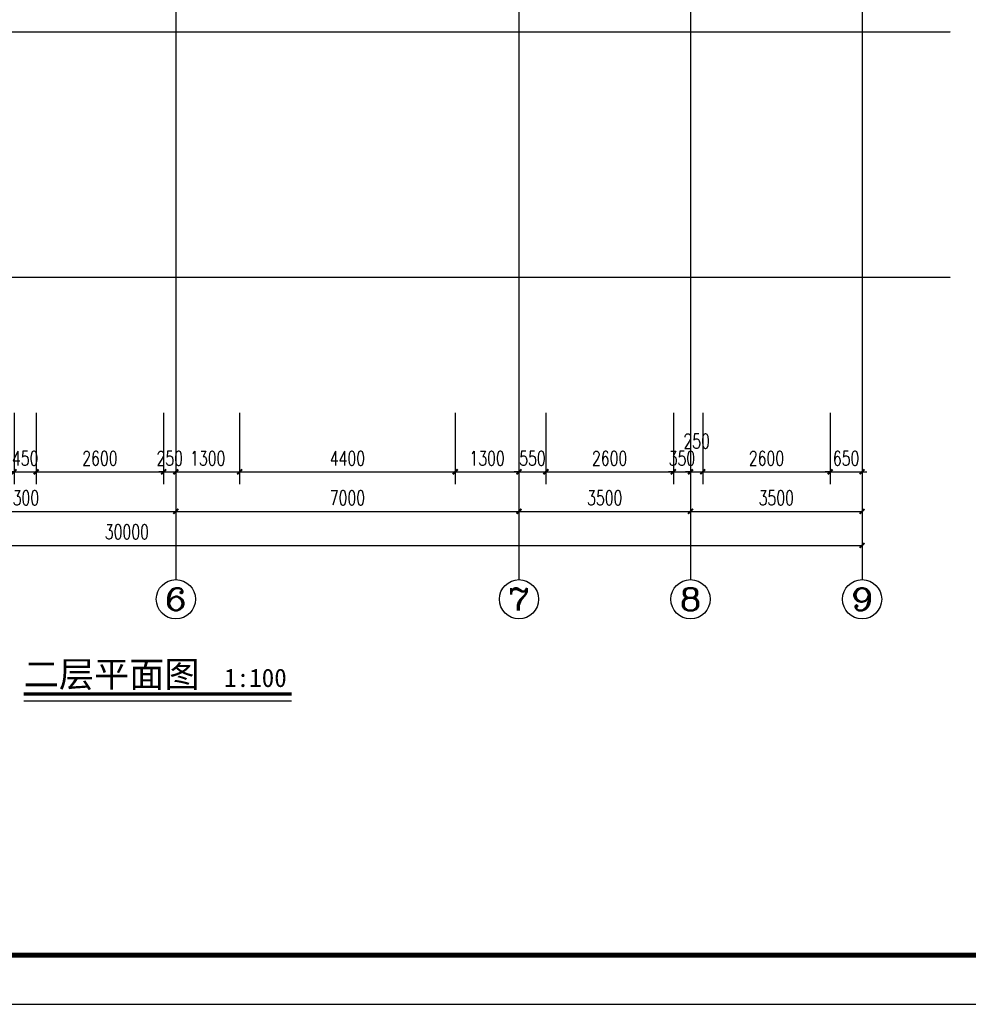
# Model space of a CAD drawing. Header units: inches. Extents: x 224620 to 3435104, y 247406 to 993300.
# Tile 62 of 109: x 288923 to 308278, y 578657 to 598737. Entities that reach past the tile are written whole.
import ezdxf
from ezdxf.enums import TextEntityAlignment as Align

# ---------------------------------------------------------------- set-up
doc = ezdxf.new("R2010")
doc.units = ezdxf.units.IN
doc.header["$MEASUREMENT"] = 0
doc.linetypes.add('CENTER', pattern=[2, 1.25, -0.25, 0.25, -0.25])
for name, color, linetype in [('AXIS', 3, 'Continuous'), ('AXIS_TEXT', 7, 'Continuous'), ('DIM_SYMB', 3, 'Continuous'), ('DOTE', 1, 'CENTER'), ('PUB_DIM', 3, 'Continuous'), ('PUB_TEXT', 7, 'Continuous'), ('PUB_TITLE', 4, 'Continuous')]:
    doc.layers.add(name, color=color, linetype=linetype)
doc.styles.add('_TCH_AXIS', font='COMPLEX', dxfattribs={"bigfont": 'GBCBIG'})
doc.styles.add('_TCH_DIM_T3', font='SIMPLEX', dxfattribs={"width": 0.705882, "bigfont": 'GBCBIG'})
doc.styles.add('COMPLEX', font='COMPLEX')
doc.styles.add('黑体', font='simhei.ttf')
doc.dimstyles.new('_TCH_ARCH&&100', dxfattribs={"dimtxt": 297.5, "dimasz": 100, "dimexe": 250, "dimexo": 300, "dimgap": 126.25, "dimtad": 1, "dimdec": 0, "dimzin": 0, "dimdsep": 46, "dimtxsty": '_TCH_DIM_T3', "dimblk": 'ARCHTICK', "dimcen": 0.09, "dimclrt": 7, "dimazin": 2, "dimtfac": 1, "dimtdec": 0, "dimtix": 1, "dimtmove": 2, "dimatfit": 3, "dimfxl": 1, "dimtolj": 1, "dimtzin": 0, "dimarcsym": 0})

# ---------------------------------------------------------------- blocks, each defined once
blk = doc.blocks.new('wrtgtg')
at = {"layer": 'PUB_TITLE'}
blk.add_lwpolyline([(-75296, -5841), (8804, -5841), (8804, 53559), (-75296, 53559)], close=True, dxfattribs=at)
at = {"layer": 'PUB_TITLE', "const_width": 100}
blk.add_lwpolyline([(-72796, -4841), (7804, -4841), (7804, 52559), (-72796, 52559)], close=True, dxfattribs=at)
blk = doc.blocks.new('_ArchTick')
at = {"color": 0, "linetype": 'ByBlock', "const_width": 0.4}
blk.add_lwpolyline([(-0.5, -0.5), (0.5, 0.5)], dxfattribs=at)
blk = doc.blocks.new('*D823')
at = {"layer": 'AXIS', "color": 0, "lineweight": -2}
for p, q in [((276110, 591017), (276110, 587767)), ((306110, 591017), (306110, 587767)), ((276110, 588017), (306110, 588017))]:
    blk.add_line(p, q, dxfattribs=at)
at = {"layer": 'Defpoints', "color": 0}
for p in [(276110, 591317), (306110, 591317), (306110, 588017)]:
    blk.add_point(p, dxfattribs=at)
at = {"layer": 'AXIS', "color": 0, "lineweight": -2, "xscale": 100, "yscale": 100, "zscale": 100, "rotation": 180}
blk.add_blockref('_ArchTick', (276110, 588017), dxfattribs=at)
at = {"layer": 'AXIS', "color": 0, "lineweight": -2, "xscale": 100, "yscale": 100, "zscale": 100}
blk.add_blockref('_ArchTick', (306110, 588017), dxfattribs=at)
at = {"layer": 'AXIS', "color": 7, "insert": (291110, 588292), "char_height": 297.5, "attachment_point": 5, "style": '_TCH_DIM_T3'}
blk.add_mtext('\\A1;30000', dxfattribs=at)
blk = doc.blocks.new('*D827')
at = {"layer": 'Defpoints', "color": 0}
for p in [(285810, 591317), (292110, 591317), (292110, 588710)]:
    blk.add_point(p, dxfattribs=at)
at = {"layer": 'PUB_DIM', "color": 0, "lineweight": -2}
for p, q in [((285810, 591017), (285810, 588460)), ((292110, 591017), (292110, 588460)), ((285810, 588710), (292110, 588710))]:
    blk.add_line(p, q, dxfattribs=at)
at = {"layer": 'PUB_DIM', "color": 0, "lineweight": -2, "xscale": 100, "yscale": 100, "zscale": 100, "rotation": 180}
blk.add_blockref('_ArchTick', (285810, 588710), dxfattribs=at)
at = {"layer": 'PUB_DIM', "color": 0, "lineweight": -2, "xscale": 100, "yscale": 100, "zscale": 100}
blk.add_blockref('_ArchTick', (292110, 588710), dxfattribs=at)
at = {"layer": 'PUB_DIM', "color": 7, "insert": (288960, 588985), "char_height": 297.5, "attachment_point": 5, "style": '_TCH_DIM_T3'}
blk.add_mtext('\\A1;6300', dxfattribs=at)
blk = doc.blocks.new('*D828')
at = {"layer": 'Defpoints', "color": 0}
for p in [(292110, 591317), (299110, 591317), (299110, 588710)]:
    blk.add_point(p, dxfattribs=at)
at = {"layer": 'PUB_DIM', "color": 0, "lineweight": -2}
for p, q in [((292110, 591017), (292110, 588460)), ((299110, 591017), (299110, 588460)), ((292110, 588710), (299110, 588710))]:
    blk.add_line(p, q, dxfattribs=at)
at = {"layer": 'PUB_DIM', "color": 0, "lineweight": -2, "xscale": 100, "yscale": 100, "zscale": 100, "rotation": 180}
blk.add_blockref('_ArchTick', (292110, 588710), dxfattribs=at)
at = {"layer": 'PUB_DIM', "color": 0, "lineweight": -2, "xscale": 100, "yscale": 100, "zscale": 100}
blk.add_blockref('_ArchTick', (299110, 588710), dxfattribs=at)
at = {"layer": 'PUB_DIM', "color": 7, "insert": (295610, 588985), "char_height": 297.5, "attachment_point": 5, "style": '_TCH_DIM_T3'}
blk.add_mtext('\\A1;7000', dxfattribs=at)
blk = doc.blocks.new('*D829')
at = {"layer": 'Defpoints', "color": 0}
for p in [(299110, 591317), (302610, 591317), (302610, 588710)]:
    blk.add_point(p, dxfattribs=at)
at = {"layer": 'PUB_DIM', "color": 0, "lineweight": -2}
for p, q in [((299110, 591017), (299110, 588460)), ((302610, 591017), (302610, 588460)), ((299110, 588710), (302610, 588710))]:
    blk.add_line(p, q, dxfattribs=at)
at = {"layer": 'PUB_DIM', "color": 0, "lineweight": -2, "xscale": 100, "yscale": 100, "zscale": 100, "rotation": 180}
blk.add_blockref('_ArchTick', (299110, 588710), dxfattribs=at)
at = {"layer": 'PUB_DIM', "color": 0, "lineweight": -2, "xscale": 100, "yscale": 100, "zscale": 100}
blk.add_blockref('_ArchTick', (302610, 588710), dxfattribs=at)
at = {"layer": 'PUB_DIM', "color": 7, "insert": (300860, 588985), "char_height": 297.5, "attachment_point": 5, "style": '_TCH_DIM_T3'}
blk.add_mtext('\\A1;3500', dxfattribs=at)
blk = doc.blocks.new('*D830')
at = {"layer": 'Defpoints', "color": 0}
for p in [(302610, 591317), (306110, 591317), (306110, 588710)]:
    blk.add_point(p, dxfattribs=at)
at = {"layer": 'PUB_DIM', "color": 0, "lineweight": -2}
for p, q in [((302610, 591017), (302610, 588460)), ((306110, 591017), (306110, 588460)), ((302610, 588710), (306110, 588710))]:
    blk.add_line(p, q, dxfattribs=at)
at = {"layer": 'PUB_DIM', "color": 0, "lineweight": -2, "xscale": 100, "yscale": 100, "zscale": 100, "rotation": 180}
blk.add_blockref('_ArchTick', (302610, 588710), dxfattribs=at)
at = {"layer": 'PUB_DIM', "color": 0, "lineweight": -2, "xscale": 100, "yscale": 100, "zscale": 100}
blk.add_blockref('_ArchTick', (306110, 588710), dxfattribs=at)
at = {"layer": 'PUB_DIM', "color": 7, "insert": (304360, 588985), "char_height": 297.5, "attachment_point": 5, "style": '_TCH_DIM_T3'}
blk.add_mtext('\\A1;3500', dxfattribs=at)
blk = doc.blocks.new('*D918')
at = {"layer": 'Defpoints', "color": 0}
for p in [(288810, 591017), (289260, 591017), (289260, 589517)]:
    blk.add_point(p, dxfattribs=at)
at = {"layer": 'PUB_DIM', "color": 0, "lineweight": -2}
for p, q in [((288810, 590717), (288810, 589267)), ((289260, 590717), (289260, 589267)), ((288810, 589517), (288710, 589517)), ((288810, 589517), (289260, 589517)), ((289260, 589517), (289360, 589517))]:
    blk.add_line(p, q, dxfattribs=at)
at = {"layer": 'PUB_DIM', "color": 0, "lineweight": -2, "xscale": 100, "yscale": 100, "zscale": 100}
blk.add_blockref('_ArchTick', (288810, 589517), dxfattribs=at)
at = {"layer": 'PUB_DIM', "color": 0, "lineweight": -2, "xscale": 100, "yscale": 100, "zscale": 100, "rotation": 180}
blk.add_blockref('_ArchTick', (289260, 589517), dxfattribs=at)
at = {"layer": 'PUB_DIM', "color": 7, "insert": (289035, 589792), "char_height": 297.5, "attachment_point": 5, "style": '_TCH_DIM_T3'}
blk.add_mtext('\\A1;450', dxfattribs=at)
blk = doc.blocks.new('*D919')
at = {"layer": 'Defpoints', "color": 0}
for p in [(289260, 591017), (291860, 591017), (291860, 589517)]:
    blk.add_point(p, dxfattribs=at)
at = {"layer": 'PUB_DIM', "color": 0, "lineweight": -2}
for p, q in [((289260, 590717), (289260, 589267)), ((291860, 590717), (291860, 589267)), ((289260, 589517), (291860, 589517))]:
    blk.add_line(p, q, dxfattribs=at)
at = {"layer": 'PUB_DIM', "color": 0, "lineweight": -2, "xscale": 100, "yscale": 100, "zscale": 100, "rotation": 180}
blk.add_blockref('_ArchTick', (289260, 589517), dxfattribs=at)
at = {"layer": 'PUB_DIM', "color": 0, "lineweight": -2, "xscale": 100, "yscale": 100, "zscale": 100}
blk.add_blockref('_ArchTick', (291860, 589517), dxfattribs=at)
at = {"layer": 'PUB_DIM', "color": 7, "insert": (290560, 589792), "char_height": 297.5, "attachment_point": 5, "style": '_TCH_DIM_T3'}
blk.add_mtext('\\A1;2600', dxfattribs=at)
blk = doc.blocks.new('*D920')
at = {"layer": 'Defpoints', "color": 0}
for p in [(291860, 591017), (292110, 591017), (292110, 589517)]:
    blk.add_point(p, dxfattribs=at)
at = {"layer": 'PUB_DIM', "color": 0, "lineweight": -2}
for p, q in [((291860, 590717), (291860, 589267)), ((292110, 590717), (292110, 589267)), ((291860, 589517), (291760, 589517)), ((291860, 589517), (292110, 589517)), ((292110, 589517), (292210, 589517))]:
    blk.add_line(p, q, dxfattribs=at)
at = {"layer": 'PUB_DIM', "color": 0, "lineweight": -2, "xscale": 100, "yscale": 100, "zscale": 100}
blk.add_blockref('_ArchTick', (291860, 589517), dxfattribs=at)
at = {"layer": 'PUB_DIM', "color": 0, "lineweight": -2, "xscale": 100, "yscale": 100, "zscale": 100, "rotation": 180}
blk.add_blockref('_ArchTick', (292110, 589517), dxfattribs=at)
at = {"layer": 'PUB_DIM', "color": 7, "insert": (291985, 589792), "char_height": 297.5, "attachment_point": 5, "style": '_TCH_DIM_T3'}
blk.add_mtext('\\A1;250', dxfattribs=at)
blk = doc.blocks.new('*D921')
at = {"layer": 'Defpoints', "color": 0}
for p in [(292110, 591017), (293410, 591017), (293410, 589517)]:
    blk.add_point(p, dxfattribs=at)
at = {"layer": 'PUB_DIM', "color": 0, "lineweight": -2}
for p, q in [((292110, 590717), (292110, 589267)), ((293410, 590717), (293410, 589267)), ((292110, 589517), (293410, 589517))]:
    blk.add_line(p, q, dxfattribs=at)
at = {"layer": 'PUB_DIM', "color": 0, "lineweight": -2, "xscale": 100, "yscale": 100, "zscale": 100, "rotation": 180}
blk.add_blockref('_ArchTick', (292110, 589517), dxfattribs=at)
at = {"layer": 'PUB_DIM', "color": 0, "lineweight": -2, "xscale": 100, "yscale": 100, "zscale": 100}
blk.add_blockref('_ArchTick', (293410, 589517), dxfattribs=at)
at = {"layer": 'PUB_DIM', "color": 7, "insert": (292760, 589792), "char_height": 297.5, "attachment_point": 5, "style": '_TCH_DIM_T3'}
blk.add_mtext('\\A1;1300', dxfattribs=at)
blk = doc.blocks.new('*D922')
at = {"layer": 'Defpoints', "color": 0}
for p in [(293410, 591017), (297810, 591017), (297810, 589517)]:
    blk.add_point(p, dxfattribs=at)
at = {"layer": 'PUB_DIM', "color": 0, "lineweight": -2}
for p, q in [((293410, 590717), (293410, 589267)), ((297810, 590717), (297810, 589267)), ((293410, 589517), (297810, 589517))]:
    blk.add_line(p, q, dxfattribs=at)
at = {"layer": 'PUB_DIM', "color": 0, "lineweight": -2, "xscale": 100, "yscale": 100, "zscale": 100, "rotation": 180}
blk.add_blockref('_ArchTick', (293410, 589517), dxfattribs=at)
at = {"layer": 'PUB_DIM', "color": 0, "lineweight": -2, "xscale": 100, "yscale": 100, "zscale": 100}
blk.add_blockref('_ArchTick', (297810, 589517), dxfattribs=at)
at = {"layer": 'PUB_DIM', "color": 7, "insert": (295610, 589792), "char_height": 297.5, "attachment_point": 5, "style": '_TCH_DIM_T3'}
blk.add_mtext('\\A1;4400', dxfattribs=at)
blk = doc.blocks.new('*D923')
at = {"layer": 'Defpoints', "color": 0}
for p in [(297810, 591017), (299110, 591017), (299110, 589517)]:
    blk.add_point(p, dxfattribs=at)
at = {"layer": 'PUB_DIM', "color": 0, "lineweight": -2}
for p, q in [((297810, 590717), (297810, 589267)), ((299110, 590717), (299110, 589267)), ((297810, 589517), (299110, 589517))]:
    blk.add_line(p, q, dxfattribs=at)
at = {"layer": 'PUB_DIM', "color": 0, "lineweight": -2, "xscale": 100, "yscale": 100, "zscale": 100, "rotation": 180}
blk.add_blockref('_ArchTick', (297810, 589517), dxfattribs=at)
at = {"layer": 'PUB_DIM', "color": 0, "lineweight": -2, "xscale": 100, "yscale": 100, "zscale": 100}
blk.add_blockref('_ArchTick', (299110, 589517), dxfattribs=at)
at = {"layer": 'PUB_DIM', "color": 7, "insert": (298460, 589792), "char_height": 297.5, "attachment_point": 5, "style": '_TCH_DIM_T3'}
blk.add_mtext('\\A1;1300', dxfattribs=at)
blk = doc.blocks.new('*D924')
at = {"layer": 'Defpoints', "color": 0}
for p in [(299110, 591017), (299660, 591017), (299660, 589517)]:
    blk.add_point(p, dxfattribs=at)
at = {"layer": 'PUB_DIM', "color": 0, "lineweight": -2}
for p, q in [((299110, 590717), (299110, 589267)), ((299660, 590717), (299660, 589267)), ((299110, 589517), (299010, 589517)), ((299110, 589517), (299660, 589517)), ((299660, 589517), (299760, 589517))]:
    blk.add_line(p, q, dxfattribs=at)
at = {"layer": 'PUB_DIM', "color": 0, "lineweight": -2, "xscale": 100, "yscale": 100, "zscale": 100}
blk.add_blockref('_ArchTick', (299110, 589517), dxfattribs=at)
at = {"layer": 'PUB_DIM', "color": 0, "lineweight": -2, "xscale": 100, "yscale": 100, "zscale": 100, "rotation": 180}
blk.add_blockref('_ArchTick', (299660, 589517), dxfattribs=at)
at = {"layer": 'PUB_DIM', "color": 7, "insert": (299385, 589792), "char_height": 297.5, "attachment_point": 5, "style": '_TCH_DIM_T3'}
blk.add_mtext('\\A1;550', dxfattribs=at)
blk = doc.blocks.new('*D925')
at = {"layer": 'Defpoints', "color": 0}
for p in [(299660, 591017), (302260, 591017), (302260, 589517)]:
    blk.add_point(p, dxfattribs=at)
at = {"layer": 'PUB_DIM', "color": 0, "lineweight": -2}
for p, q in [((299660, 590717), (299660, 589267)), ((302260, 590717), (302260, 589267)), ((299660, 589517), (302260, 589517))]:
    blk.add_line(p, q, dxfattribs=at)
at = {"layer": 'PUB_DIM', "color": 0, "lineweight": -2, "xscale": 100, "yscale": 100, "zscale": 100, "rotation": 180}
blk.add_blockref('_ArchTick', (299660, 589517), dxfattribs=at)
at = {"layer": 'PUB_DIM', "color": 0, "lineweight": -2, "xscale": 100, "yscale": 100, "zscale": 100}
blk.add_blockref('_ArchTick', (302260, 589517), dxfattribs=at)
at = {"layer": 'PUB_DIM', "color": 7, "insert": (300960, 589792), "char_height": 297.5, "attachment_point": 5, "style": '_TCH_DIM_T3'}
blk.add_mtext('\\A1;2600', dxfattribs=at)
blk = doc.blocks.new('*D926')
at = {"layer": 'Defpoints', "color": 0}
for p in [(302260, 591017), (302610, 591017), (302610, 589517)]:
    blk.add_point(p, dxfattribs=at)
at = {"layer": 'PUB_DIM', "color": 0, "lineweight": -2}
for p, q in [((302260, 590717), (302260, 589267)), ((302610, 590717), (302610, 589267)), ((302260, 589517), (302160, 589517)), ((302260, 589517), (302610, 589517)), ((302610, 589517), (302710, 589517))]:
    blk.add_line(p, q, dxfattribs=at)
at = {"layer": 'PUB_DIM', "color": 0, "lineweight": -2, "xscale": 100, "yscale": 100, "zscale": 100}
blk.add_blockref('_ArchTick', (302260, 589517), dxfattribs=at)
at = {"layer": 'PUB_DIM', "color": 0, "lineweight": -2, "xscale": 100, "yscale": 100, "zscale": 100, "rotation": 180}
blk.add_blockref('_ArchTick', (302610, 589517), dxfattribs=at)
at = {"layer": 'PUB_DIM', "color": 7, "insert": (302435, 589792), "char_height": 297.5, "attachment_point": 5, "style": '_TCH_DIM_T3'}
blk.add_mtext('\\A1;350', dxfattribs=at)
blk = doc.blocks.new('*D927')
at = {"layer": 'Defpoints', "color": 0}
for p in [(302610, 591017), (302860, 591017), (302860, 589517)]:
    blk.add_point(p, dxfattribs=at)
at = {"layer": 'PUB_DIM', "color": 0, "lineweight": -2}
for p, q in [((302610, 590717), (302610, 589267)), ((302860, 590717), (302860, 589267)), ((302610, 589517), (302510, 589517)), ((302610, 589517), (302860, 589517)), ((302860, 589517), (302960, 589517))]:
    blk.add_line(p, q, dxfattribs=at)
at = {"layer": 'PUB_DIM', "color": 0, "lineweight": -2, "xscale": 100, "yscale": 100, "zscale": 100}
blk.add_blockref('_ArchTick', (302610, 589517), dxfattribs=at)
at = {"layer": 'PUB_DIM', "color": 0, "lineweight": -2, "xscale": 100, "yscale": 100, "zscale": 100, "rotation": 180}
blk.add_blockref('_ArchTick', (302860, 589517), dxfattribs=at)
at = {"layer": 'PUB_DIM', "color": 7, "insert": (302735, 590142), "char_height": 297.5, "attachment_point": 5, "style": '_TCH_DIM_T3'}
blk.add_mtext('\\A1;250', dxfattribs=at)
blk = doc.blocks.new('*D928')
at = {"layer": 'Defpoints', "color": 0}
for p in [(302860, 591017), (305460, 591017), (305460, 589517)]:
    blk.add_point(p, dxfattribs=at)
at = {"layer": 'PUB_DIM', "color": 0, "lineweight": -2}
for p, q in [((302860, 590717), (302860, 589267)), ((305460, 590717), (305460, 589267)), ((302860, 589517), (305460, 589517))]:
    blk.add_line(p, q, dxfattribs=at)
at = {"layer": 'PUB_DIM', "color": 0, "lineweight": -2, "xscale": 100, "yscale": 100, "zscale": 100, "rotation": 180}
blk.add_blockref('_ArchTick', (302860, 589517), dxfattribs=at)
at = {"layer": 'PUB_DIM', "color": 0, "lineweight": -2, "xscale": 100, "yscale": 100, "zscale": 100}
blk.add_blockref('_ArchTick', (305460, 589517), dxfattribs=at)
at = {"layer": 'PUB_DIM', "color": 7, "insert": (304160, 589792), "char_height": 297.5, "attachment_point": 5, "style": '_TCH_DIM_T3'}
blk.add_mtext('\\A1;2600', dxfattribs=at)
blk = doc.blocks.new('*D929')
at = {"layer": 'Defpoints', "color": 0}
for p in [(305460, 591017), (306110, 591017), (306110, 589517)]:
    blk.add_point(p, dxfattribs=at)
at = {"layer": 'PUB_DIM', "color": 0, "lineweight": -2}
for p, q in [((305460, 590717), (305460, 589267)), ((306110, 590717), (306110, 589267)), ((305460, 589517), (305360, 589517)), ((305460, 589517), (306110, 589517)), ((306110, 589517), (306210, 589517))]:
    blk.add_line(p, q, dxfattribs=at)
at = {"layer": 'PUB_DIM', "color": 0, "lineweight": -2, "xscale": 100, "yscale": 100, "zscale": 100}
blk.add_blockref('_ArchTick', (305460, 589517), dxfattribs=at)
at = {"layer": 'PUB_DIM', "color": 0, "lineweight": -2, "xscale": 100, "yscale": 100, "zscale": 100, "rotation": 180}
blk.add_blockref('_ArchTick', (306110, 589517), dxfattribs=at)
at = {"layer": 'PUB_DIM', "color": 7, "insert": (305785, 589792), "char_height": 297.5, "attachment_point": 5, "style": '_TCH_DIM_T3'}
blk.add_mtext('\\A1;650', dxfattribs=at)
blk = doc.blocks.new('_AXISO')
blk.add_circle((0, 0), 0.5)
at = {"layer": 'AXIS_TEXT', "style": 'COMPLEX', "width": 1.041667}
blk.add_attdef('A', text='', height=0.56, dxfattribs=at).set_placement((-0.25, -0.28), (0.25, -0.28), align=Align.FIT)

msp = doc.modelspace()

# ---------------------------------------------------------------- linework, layer by layer
at = {"layer": 'AXIS'}
for p, q in [((292110.4, 591317.3), (292110.4, 587317.3)), ((299110.4, 591317.3), (299110.4, 587317.3)), ((302610.4, 591317.3), (302610.4, 587317.3)), ((306110.4, 591317.3), (306110.4, 587317.3))]:
    msp.add_line(p, q, dxfattribs=at)
at = {"layer": 'DIM_SYMB', "const_width": 70}
msp.add_lwpolyline([(289006.8, 584987.7), (294471.5, 584987.7)], dxfattribs=at)
at = {"layer": 'DIM_SYMB'}
msp.add_lwpolyline([(289006.8, 584847.7), (294471.5, 584847.7)], dxfattribs=at)
at = {"layer": 'DOTE'}
for p, q in [((292110.4, 622517.3), (292110.4, 591317.3)), ((299110.4, 622517.3), (299110.4, 591317.3)), ((302610.4, 622517.3), (302610.4, 591317.3)), ((306110.4, 622517.3), (306110.4, 591317.3)), ((274077.8, 598486.9), (307911.4, 598486.9)), ((274077.8, 593486.9), (307911.4, 593486.9))]:
    msp.add_line(p, q, dxfattribs=at)

# ---------------------------------------------------------------- block references
msp.add_blockref('wrtgtg', (326104.7, 584498.6))
at = {"layer": 'AXIS'}
ref = msp.add_blockref('_AXISO', (292110.4, 586917.3), dxfattribs=dict(at, xscale=800, yscale=800, zscale=800))
ref.add_attrib('A', '6', dxfattribs={"layer": 'AXIS_TEXT', "height": 452.5, "style": '_TCH_AXIS', "width": 1.615385}).set_placement((291884.1, 586691), (292336.6, 586691), align=Align.FIT)
ref = msp.add_blockref('_AXISO', (299110.4, 586917.3), dxfattribs=dict(at, xscale=800, yscale=800, zscale=800))
ref.add_attrib('A', '7', dxfattribs={"layer": 'AXIS_TEXT', "height": 452.5, "style": '_TCH_AXIS', "width": 1.5}).set_placement((298884.1, 586691), (299336.6, 586691), align=Align.FIT)
ref = msp.add_blockref('_AXISO', (302610.4, 586917.3), dxfattribs=dict(at, xscale=800, yscale=800, zscale=800))
ref.add_attrib('A', '8', dxfattribs={"layer": 'AXIS_TEXT', "height": 452.5, "style": '_TCH_AXIS', "width": 1.5}).set_placement((302384.1, 586691), (302836.6, 586691), align=Align.FIT)
ref = msp.add_blockref('_AXISO', (306110.4, 586917.3), dxfattribs=dict(at, xscale=800, yscale=800, zscale=800))
ref.add_attrib('A', '9', dxfattribs={"layer": 'AXIS_TEXT', "height": 452.5, "style": '_TCH_AXIS', "width": 1.615385}).set_placement((305884.1, 586691), (306336.6, 586691), align=Align.FIT)

# ---------------------------------------------------------------- texts
at = {"layer": 'PUB_TEXT', "style": '黑体'}
for s, height, p in [('二层平面图', 525.74, (289006.8, 585127.7)), ('1:100', 375.53, (293095.1, 585127.7))]:
    msp.add_text(s, height=height, dxfattribs=at).set_placement(p)

# ---------------------------------------------------------------- dimensions: what is measured, and where the dimension line sits
at = {"layer": 'AXIS'}
dim = msp.add_aligned_dim(p1=(276110.4, 591317.3), p2=(306110.4, 591317.3), distance=-3300, dimstyle='_TCH_ARCH&&100', dxfattribs=at)
dim.commit()
dim.dimension.update_dxf_attribs({"geometry": '*D823', "text_midpoint": (291110.4, 588292.3)})
at = {"layer": 'PUB_DIM'}
for p1, p2, distance, picture, middle in [((285810.4, 591317.3), (292110.4, 591317.3), -2606.8, '*D827', (288960.4, 588985.5)), ((292110.4, 591317.3), (299110.4, 591317.3), -2606.8, '*D828', (295610.4, 588985.5)), ((299110.4, 591317.3), (302610.4, 591317.3), -2606.8, '*D829', (300860.4, 588985.5)), ((302610.4, 591317.3), (306110.4, 591317.3), -2606.8, '*D830', (304360.4, 588985.5)), ((288810.4, 591017.3), (289260.4, 591017.3), -1499.9, '*D918', (289035.4, 589792.4)), ((289260.4, 591017.3), (291860.4, 591017.3), -1499.9, '*D919', (290560.4, 589792.4)), ((291860.4, 591017.3), (292110.4, 591017.3), -1499.9, '*D920', (291985.4, 589792.4)), ((292110.4, 591017.3), (293410.4, 591017.3), -1499.9, '*D921', (292760.4, 589792.4)), ((293410.4, 591017.3), (297810.4, 591017.3), -1499.9, '*D922', (295610.4, 589792.4)), ((297810.4, 591017.3), (299110.4, 591017.3), -1499.9, '*D923', (298460.4, 589792.4)), ((299110.4, 591017.3), (299660.4, 591017.3), -1499.9, '*D924', (299385.4, 589792.4)), ((299660.4, 591017.3), (302260.4, 591017.3), -1499.9, '*D925', (300960.4, 589792.4)), ((302260.4, 591017.3), (302610.4, 591017.3), -1499.9, '*D926', (302435.4, 589792.4)), ((302860.4, 591017.3), (305460.4, 591017.3), -1499.9, '*D928', (304160.4, 589792.4)), ((305460.4, 591017.3), (306110.4, 591017.3), -1499.9, '*D929', (305785.4, 589792.4))]:
    dim = msp.add_aligned_dim(p1=p1, p2=p2, distance=distance, dimstyle='_TCH_ARCH&&100', dxfattribs=at)
    dim.commit()
    dim.dimension.update_dxf_attribs({"geometry": picture, "text_midpoint": middle})
dim = msp.add_linear_dim(base=(302860.4, 589517.4), p1=(302610.4, 591017.3), p2=(302860.4, 591017.3), angle=0, dimstyle='_TCH_ARCH&&100', dxfattribs=at)
dim.commit()
dim.dimension.update_dxf_attribs({"geometry": '*D927', "text_midpoint": (302735.4, 590142.4), "dimtype": 161})

doc.saveas('drawing.dxf')
